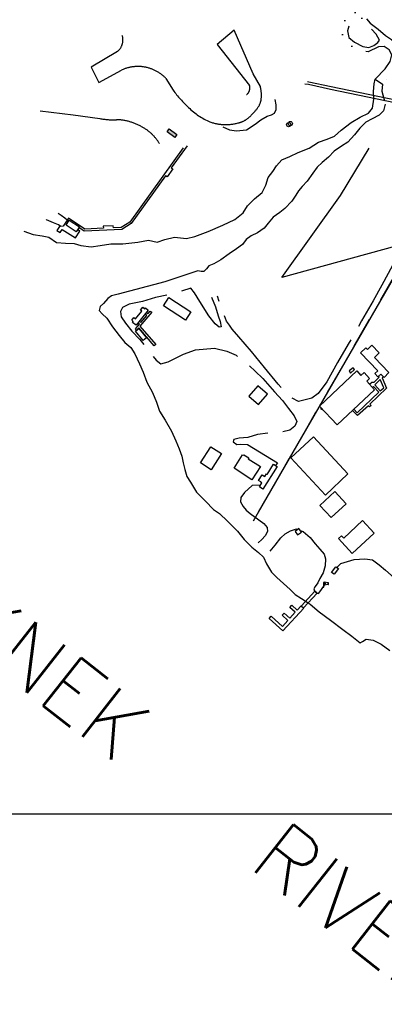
# Model space of a CAD drawing. Header units: feet. Extents: x 30669 to 99318, y 4696 to 26220.
# Tile 51 of 128: x 80577 to 81292, y 13453 to 15383. Entities that reach past the tile are written whole.
import ezdxf

# ---------------------------------------------------------------- set-up
doc = ezdxf.new("R2010")
doc.units = ezdxf.units.FT
doc.header["$LTSCALE"] = 600
doc.header["$MEASUREMENT"] = 0
for name, pattern in [('AERO102', [0.4, 0.2, -0.05, 0, -0.05, 0, -0.05, 0, -0.05]), ('AERO5', [0.35, 0.3, -0.05]), ('D10', [0.175, 0.1, -0.075]), ('DASHED', [0.75, 0.5, -0.25]), ('USTATION2', [1, 0.75, -0.25])]:
    doc.linetypes.add(name, pattern=pattern)
doc.layers.get('0').update_dxf_attribs({"linetype": 'CONTINUOUS'})
for name, color, linetype in [('ALAImisc', 253, 'CONTINUOUS'), ('ELB', 3, 'CONTINUOUS'), ('ELID', 253, 'CONTINUOUS'), ('ELIF', 253, 'CONTINUOUS'), ('ELIST', 2, 'CONTINUOUS'), ('ELIST-H', 2, 'CONTINUOUS'), ('ELRGOV_BLM_USS3177', 2, 'D10'), ('ELTWR', 2, 'CONTINUOUS'), ('ELUP', 253, 'CONTINUOUS'), ('ELYSU', 251, 'CONTINUOUS'), ('ELYSW', 251, 'CONTINUOUS'), ('ETTW', 250, 'CONTINUOUS'), ('SSV', 4, 'CONTINUOUS')]:
    doc.layers.add(name, color=color, linetype=linetype)
doc.styles.add('L200', font='simplex', dxfattribs={"height": 120})

# ---------------------------------------------------------------- blocks, each defined once
blk = doc.blocks.new('WINDSOCK')
for points in [[(-0.02, 1.27), (-0.02, 0.01), (0.03, 0.01), (0.03, 1.27), (-0.02, 1.27)], [(0.1, 0.95), (0.03, 0.95)], [(1.21, 1.15), (0.22, 1.31)], [(1.21, 0.75), (0.22, 0.59)]]:
    blk.add_lwpolyline(points)
for points in [[(0.22, 1.31), (0.18, 1.29, 0.089204), (0.14, 1.2, 0.046169), (0.11, 1.1, 0.034314), (0.1, 0.95, 0.034314), (0.11, 0.8, 0.046169), (0.14, 0.7, 0.089204), (0.18, 0.61), (0.22, 0.59), (0.26, 0.61, 0.089204), (0.3, 0.7, 0.046169), (0.33, 0.8, 0.034314), (0.34, 0.95, 0.034314), (0.33, 1.1, 0.046169), (0.3, 1.2, 0.089204), (0.26, 1.29)], [(1.21, 1.15), (1.19, 1.14, 0.098445), (1.15, 1.09, 0.055694), (1.14, 1.03), (1.13, 0.95), (1.14, 0.87, 0.055694), (1.15, 0.81, 0.098445), (1.19, 0.76), (1.21, 0.75), (1.24, 0.76, 0.098445), (1.27, 0.81, 0.055694), (1.29, 0.87), (1.3, 0.95), (1.29, 1.03, 0.055694), (1.27, 1.09, 0.098445), (1.24, 1.14)]]:
    blk.add_lwpolyline(points, format="xyb", close=True)
blk = doc.blocks.new('MISC-OBJECT')
blk.add_circle((0, 0), 0.54)

msp = doc.modelspace()

# ---------------------------------------------------------------- hatches: boundary and pattern name
at = {"layer": 'ELIST-H'}
h = msp.add_hatch(color=256, dxfattribs=at)
h.paths.add_polyline_path([(83696.7, 17255.1), (83730.8, 17349.1), (83791.9, 17326.9), (83757.8, 17233)])
h.paths.add_polyline_path([(84073.6, 16863.4), (84151.3, 16833.1), (84167.6, 16875), (84175.8, 16871.7), (84179.8, 16881.9), (84172, 16884.9), (84185, 16918.1), (84168.1, 16924.7), (84162.4, 16910.2), (84130.1, 16922.8), (84133.3, 16931), (84127, 16933.5), (84124, 16925.9), (84095.7, 16937), (84090.7, 16924.3), (84101, 16920.3), (84090.3, 16892.7), (84085.7, 16894.5)])
h.paths.add_polyline_path([(83984.7, 16933.6), (83973.5, 16913.5), (83982.2, 16908.7), (83976.3, 16898), (83967.4, 16903), (83956.6, 16883.7), (83927.5, 16899.9), (83930.3, 16905), (83927.6, 16906.5), (83931.3, 16913.1), (83933.6, 16911.8), (83937.9, 16919.6), (83926, 16926.2), (83934.9, 16942.2), (83946.3, 16935.9), (83950.4, 16943.2), (83966.4, 16934.3), (83970.4, 16941.5)])
h.paths.add_polyline_path([(82949.1, 16852.7), (83028.9, 16763.1), (83054.8, 16786.2), (83077, 16761.2), (83051, 16738.1), (83082.2, 16703.1), (83051.8, 16676), (82991.6, 16743.7), (82981.6, 16734.8), (82968.9, 16749.1), (82978.9, 16758.1), (82918.7, 16825.6)])
h.paths.add_polyline_path([(82997.6, 16522.8), (83226.6, 16325.9), (83221.5, 16320), (83228.8, 16313.8), (83233.3, 16319.1), (83448.1, 16134.7), (83493.2, 16187.2), (83285.7, 16365.5), (83302.2, 16384.7), (83280, 16403.8), (83263.8, 16385), (83085.6, 16538.1), (83094.5, 16548.5), (83080.6, 16560.5), (83071.6, 16549.9), (83056.1, 16563.2), (83022.6, 16524.1), (83008.8, 16535.9)])
h.paths.add_polyline_path([(83294.6, 16547.1), (83298, 16565.1), (83313.6, 16562.2), (83310.2, 16544.1)])
h.paths.add_polyline_path([(83178, 16738.3), (83189.1, 16746.2), (83192.4, 16741.6), (83181.3, 16733.6)])
h.paths.add_polyline_path([(82077.7, 19506.8), (82137.4, 19565.6), (82144.7, 19558.1), (82085, 19499.4)])
h.paths.add_polyline_path([(75798.9, 16442.6), (75795.6, 16436.2), (75801.8, 16433.1), (75805, 16439.5)])
h.paths.add_polyline_path([(75980.8, 16375.2), (75976.9, 16369.8), (75983.2, 16365.2), (75987.2, 16370.6)])
h.paths.add_polyline_path([(75728.5, 16024.6), (75714.3, 16023.8), (75714.6, 16017.8), (75728.9, 16018.6)])
h.paths.add_polyline_path([(75609.6, 16163.4), (75618.8, 16158.7), (75615.2, 16151.8), (75606, 16156.5)])
h.paths.add_polyline_path([(75721.9, 16067.5), (75717.7, 16058.4), (75709.7, 16062.1), (75713.9, 16071.3)])
h.paths.add_polyline_path([(75819.9, 16164.1), (75815.6, 16155.6), (75823.9, 16151.4), (75828.2, 16160)])
h.paths.add_polyline_path([(75790.3, 16204.3), (75787.2, 16195.4), (75796.4, 16192.2), (75799.5, 16201.1)])
h.paths.add_polyline_path([(75798.5, 16386.8), (75793.3, 16378.4), (75785.9, 16382.9), (75791, 16391.3)])
h.paths.add_polyline_path([(75810.4, 16382.4), (75804.6, 16374.5), (75799.5, 16378.2), (75805.3, 16386.1)])
h.paths.add_polyline_path([(75919.7, 16317), (75915.4, 16309.9), (75923.4, 16305.2), (75927.6, 16312.3)])
h.paths.add_polyline_path([(75987.6, 16227.8), (75997.1, 16218.9), (75989.9, 16211.1), (75980.3, 16220)])
h.paths.add_polyline_path([(76004.9, 16396.1), (76000.7, 16387), (76009.5, 16382.9), (76013.8, 16392)])
h.paths.add_polyline_path([(75906.4, 16446.8), (75900, 16437.4), (75906.5, 16432.9), (75913, 16442.4)])
h.paths.add_polyline_path([(75843.4, 16468.1), (75839.1, 16459), (75846.2, 16455.7), (75850.4, 16464.8)])
h.paths.add_polyline_path([(75897.8, 16717.1), (75916.3, 16707), (75908.2, 16692.1), (75889.7, 16702.2)])
h.paths.add_polyline_path([(75971.6, 16646.5), (75994.2, 16635.4), (75985.3, 16617.5), (75962.8, 16628.6)])
h.paths.add_polyline_path([(75857, 16533.3), (75842, 16509.6), (75837.6, 16512.3), (75831.4, 16502.5), (75837.6, 16498.6), (75829.3, 16485.5), (75854.2, 16469.8), (75866.3, 16489), (75868.5, 16487.6), (75877.4, 16501.8), (75872.3, 16505), (75880.7, 16518.3)])
h.paths.add_polyline_path([(75909.8, 16415.5), (75932.3, 16404.9), (75931.1, 16402.4), (75944.3, 16396.2), (75945.2, 16398.2), (75958.9, 16391.8), (75971, 16417.4), (75953.8, 16425.5), (75956.8, 16431.9), (75941.5, 16439.2), (75939.1, 16434.2), (75922.3, 16442.1)])
h.paths.add_polyline_path([(76010.9, 16366.9), (76034, 16353.9), (76032.3, 16350.8), (76044.1, 16344.1), (76046.4, 16348.2), (76059.7, 16340.7), (76074.5, 16366.9), (76053.9, 16378.5), (76055.8, 16381.8), (76041.9, 16389.6), (76039.2, 16384.8), (76025.4, 16392.6)])
h.paths.add_polyline_path([(75855.1, 16334.1), (75880, 16320.2), (75878, 16316.4), (75886.2, 16311.8), (75888.7, 16316.3), (75903.5, 16308), (75918.2, 16334.4), (75900.8, 16344), (75903, 16348), (75886.5, 16357.2), (75883.5, 16351.8), (75869.3, 16359.7)])
h.paths.add_polyline_path([(75777.8, 16378.5), (75765, 16353.7), (75759.6, 16356.5), (75754.5, 16346.4), (75760.8, 16343.2), (75753.2, 16328.4), (75777.9, 16315.7), (75787.6, 16334.7), (75792, 16332.4), (75799, 16346), (75792.8, 16349.2), (75801.6, 16366.2)])
h.paths.add_polyline_path([(75828.1, 16135.2), (75850.8, 16123), (75848.8, 16119.2), (75858.5, 16113.9), (75861.3, 16119.1), (75875.2, 16111.7), (75888.1, 16135.7), (75870.1, 16145.4), (75872.4, 16149.6), (75856.9, 16157.9), (75854.3, 16153.1), (75841.4, 16160)])
h.paths.add_polyline_path([(75724, 16212.4), (75749.1, 16199.4), (75746.7, 16194.8), (75758.9, 16188.5), (75761.3, 16193.1), (75772.1, 16187.5), (75785, 16212.3), (75769.1, 16220.5), (75771.5, 16225.1), (75755.4, 16233.4), (75753.6, 16229.8), (75737.4, 16238.2)])
h.paths.add_polyline_path([(75651.1, 16088.2), (75676, 16074.8), (75673.9, 16070.9), (75682.6, 16066.2), (75684.7, 16070.3), (75700, 16062.1), (75713.6, 16087.4), (75694.9, 16097.4), (75697.2, 16101.7), (75682, 16109.8), (75679.2, 16104.5), (75664.2, 16112.6)])
h.paths.add_polyline_path([(75635, 16222.9), (75621.5, 16197.7), (75618, 16199.6), (75613.4, 16191.1), (75617.4, 16188.9), (75608.7, 16172.6), (75633.4, 16159.3), (75643.6, 16178.4), (75647.2, 16176.4), (75655.3, 16191.5), (75650.7, 16194), (75659.2, 16209.9)])
h.paths.add_polyline_path([(77272.8, 15234), (77220.5, 15230), (77221.1, 15221.8), (77187.2, 15219.2), (77186.5, 15228.7), (77186.1, 15228.6), (77184.7, 15246.7), (77133.1, 15242.7), (77129.4, 15289.3), (77154.6, 15291.3), (77155.5, 15280.8), (77160, 15281.2), (77159.2, 15291.9), (77186, 15294), (77186.7, 15285.1), (77209.4, 15286.9), (77208.7, 15295.8), (77236.5, 15298), (77237.8, 15281.8), (77241.5, 15282.1), (77240.1, 15299.5), (77267.5, 15301.7)])
h.paths.add_polyline_path([(77218.1, 15173.6), (77219.2, 15157.2), (77203.5, 15156.1), (77202.4, 15172.6)])
h.paths.add_polyline_path([(77181.8, 15217.9), (77168.5, 15216.5), (77169.6, 15206.8), (77182.9, 15208.2)])
h.paths.add_polyline_path([(77094.4, 15281.7), (77076.1, 15276.1), (77078, 15270), (77096.3, 15275.6)])
h.paths.add_polyline_path([(77132.5, 15336.8), (77119.4, 15334.2), (77121.2, 15324.7), (77134.3, 15327.3)])
h.paths.add_polyline_path([(77466.7, 15239.3), (77465.4, 15226.2), (77453.6, 15227.4), (77455, 15240.6)])
h.paths.add_polyline_path([(77487.8, 15244.8), (77486.9, 15230.9), (77498.2, 15230.1), (77499.2, 15244)])
h.paths.add_polyline_path([(78791, 15623.1), (78811.2, 15584.8), (78783, 15569.9), (78762.8, 15608.2)])
h.paths.add_polyline_path([(78850, 15678.8), (78881.4, 15648.4), (78860.5, 15626.8), (78829.1, 15657.2)])
h.paths.add_polyline_path([(80144.9, 15735.8), (80087.1, 15740.2), (80089.7, 15773.5), (80147.5, 15769.1)])
h.paths.add_polyline_path([(79289.3, 15704.8), (79230.1, 15705.4), (79230.4, 15738.2), (79289.6, 15737.6)])
h.paths.add_polyline_path([(79410.5, 15736.8), (79353.5, 15734.3), (79355, 15699.5), (79412, 15702)])
h.paths.add_polyline_path([(79471.9, 15707.3), (79528.9, 15709.8), (79527.4, 15744.1), (79470.4, 15741.6)])
h.paths.add_polyline_path([(80351.3, 15618.5), (80411.9, 15617.1), (80411, 15578.6), (80396.7, 15578.9), (80396.9, 15587.4), (80361.6, 15588.3), (80361.5, 15581), (80350.4, 15581.2)])
h.paths.add_polyline_path([(80473.9, 15707.9), (80520.2, 15711), (80519.6, 15721), (80534.1, 15722), (80531.9, 15754.4), (80519.6, 15753.6), (80519.9, 15749.2), (80472.7, 15746.1), (80472.2, 15753.3), (80457.2, 15752.3), (80459.3, 15721.5), (80472.9, 15722.5)])
h.paths.add_polyline_path([(80745, 15760.7), (80790.1, 15745), (80782.1, 15722.2), (80737.1, 15737.9)])
h.paths.add_polyline_path([(80870.4, 15169.4), (80885.3, 15158.3), (80880.9, 15152.3), (80865.9, 15163.4)])
h.paths.add_polyline_path([(80822, 15755.5), (80815.8, 15744.8), (80825.3, 15739.3), (80831.5, 15750.1)])
h.paths.add_polyline_path([(80961.3, 15725.9), (80976.6, 15722.9), (80973.6, 15707.6), (80958.3, 15710.6)])
h.paths.add_polyline_path([(80901.8, 15736.5), (80923.6, 15727.8), (80915.9, 15708.6), (80894.1, 15717.3)])
h.paths.add_polyline_path([(80817.9, 15736.7), (80860.3, 15722.8), (80851.8, 15697), (80809.4, 15710.9)])
h.paths.add_polyline_path([(80843.1, 15830.5), (80891.5, 15815), (80883.9, 15791.3), (80835.5, 15806.8)])
h.paths.add_polyline_path([(81768.4, 12300.8), (81759.8, 12283.9), (81776.4, 12275.5), (81784.9, 12292.4)])
h.paths.add_polyline_path([(81721.7, 12323.9), (81712.9, 12309.2), (81728.9, 12299.6), (81737.8, 12314.2)])
h.paths.add_polyline_path([(81681.3, 12423.5), (81675.5, 12406.9), (81689.7, 12401.9), (81695.5, 12418.5)])
h.paths.add_polyline_path([(81401.4, 12322.5), (81398.4, 12308.7), (81413.3, 12305.4), (81416.4, 12319.2)])
h.paths.add_polyline_path([(81364.9, 12331.2), (81363.8, 12318.5), (81376, 12317.4), (81377.2, 12330.1)])
h.paths.add_polyline_path([(81068.4, 12516.7), (81091.1, 12508.5), (81086.3, 12495.3), (81063.6, 12503.5)])
h.paths.add_polyline_path([(80859.5, 12562.8), (80853.1, 12551.8), (80862.1, 12546.6), (80868.5, 12557.6)])
h.paths.add_polyline_path([(80840.5, 12555), (80850.5, 12550.4), (80845.7, 12540.1), (80835.7, 12544.6)])
h.paths.add_polyline_path([(80786.8, 12623.8), (80826.7, 12608.6), (80818.9, 12588.2), (80779, 12603.3)])
h.paths.add_polyline_path([(82058.7, 12271), (82047.2, 12260.7), (82055.4, 12251.5), (82066.9, 12261.8)])
h.paths.add_polyline_path([(82110.8, 12249.3), (82099.8, 12243.2), (82103.7, 12236), (82114.8, 12242.1)])
h.paths.add_polyline_path([(87066.2, 14169.4), (87086.8, 14184), (87105.3, 14157.8), (87084.6, 14143.2)])
h.paths.add_polyline_path([(87057.9, 14246.9), (87083.4, 14210.8), (87058.8, 14193.1), (87033.2, 14229.5)])
h.paths.add_polyline_path([(87024.6, 14137.2), (87043.6, 14151.1), (87056.5, 14133.3), (87037.6, 14117.8)])
h.paths.add_polyline_path([(88106.7, 14854.9), (88156.6, 14822), (88137, 14792.2), (88087.1, 14825.1)])
h.paths.add_polyline_path([(87139.7, 14129.1), (87121.9, 14116.8), (87112.1, 14130.9), (87129.9, 14143.3)])
h.paths.add_polyline_path([(89580.6, 14220.3), (89507, 14197.1), (89513.7, 14176.1), (89587.2, 14199.2)])
h.paths.add_polyline_path([(89044.6, 14633.8), (89029.2, 14582.3), (88996.9, 14588.9), (89012.7, 14645.3)])
h.paths.add_polyline_path([(89171.9, 14659.1), (89219.4, 14624.6), (89197.3, 14595.9), (89150, 14630.7)])
h.paths.add_polyline_path([(87876.2, 15218.6), (87801.8, 15213.5), (87802.2, 15226.5), (87877, 15233.2)])
h.paths.add_polyline_path([(87009.6, 14152.5), (87035.8, 14170.7), (87042.5, 14161.1), (87016.3, 14142.9)])
h.paths.add_polyline_path([(89590.1, 14119.7), (89604.3, 14140.6), (89623.3, 14127.8), (89617.4, 14119.1), (89615.2, 14120.5), (89607, 14108.3)])
h.paths.add_polyline_path([(83334.5, 9767.6), (83336.9, 9757.2), (83345.9, 9759.3), (83343.5, 9769.7)])
h.paths.add_polyline_path([(83301.9, 9743.3), (83314.2, 9755.6), (83322.5, 9747.3), (83310.3, 9735)])
h.paths.add_polyline_path([(83161, 9794.7), (83156.9, 9780.5), (83169.2, 9777), (83173.2, 9791.3)])
h.paths.add_polyline_path([(83229.1, 9818), (83245.5, 9806.8), (83236.3, 9793.2), (83219.9, 9804.3)])

# ---------------------------------------------------------------- linework, layer by layer
at = {"layer": 'ALAImisc', "linetype": 'Continuous', "elevation": -54.7, "flags": 128}
msp.add_lwpolyline([(81413.2, 15055), (81365.7, 14994.7), (81330, 14938.4), (81314.1, 14939.4), (81090.9, 14877.8), (81205.8, 15038.5), (81261.8, 15131.4)], dxfattribs=at)
at = {"layer": 'ELB', "linetype": 'Continuous'}
msp.add_3dface([(80870.4, 15169.4, -54.7), (80885.3, 15158.3, -54.7), (80880.9, 15152.3, -54.7), (80865.9, 15163.4, -54.7)], dxfattribs=at)
at = {"layer": 'ELID', "linetype": 'Continuous', "elevation": -54.7, "flags": 128}
msp.add_lwpolyline([(81141.2, 15262.3), (81144, 15261.9), (81187.5, 15252.4), (81332.2, 15222.2), (81331, 15216.4), (81186.3, 15246.6), (81142.9, 15256.1), (81135.8, 15257.3)], dxfattribs=at)
msp.add_lwpolyline([(81133.9, 14230), (81092.6, 14185.1), (81065.7, 14209.8), (81069.8, 14214.2), (81092.1, 14193.6), (81102.9, 14205.4), (81091.5, 14215.9), (81095.6, 14220.3), (81106.7, 14210), (81117.1, 14221.8), (81106.6, 14231.1), (81110.7, 14235.5), (81121.1, 14225.9), (81129, 14234.4), (81133.9, 14230)], close=True, dxfattribs=at)
at = {"layer": 'ELIF', "linetype": 'Continuous', "elevation": -54.7, "flags": 128}
msp.add_lwpolyline([(81347.5, 14425.9), (81383.8, 14397), (81422.1, 14375.6), (81672.5, 14891.9), (81405.4, 15023.7), (81359.9, 14964.6), (81044.2, 14418.2)], dxfattribs=at)
at = {"layer": 'ELIST', "linetype": 'Continuous', "elevation": -54.7, "flags": 128}
for points in [[(80674.4, 14990.1), (80694.3, 14977.3), (80688.1, 14967.7), (80668.2, 14980.5), (80674.4, 14990.1)], [(80901.9, 14794.6), (80858.9, 14822.3), (80869.3, 14838.5), (80912.4, 14810.8), (80901.9, 14794.6)], [(80829.3, 14814), (80805.3, 14784.3), (80798.4, 14789.9), (80799.8, 14791.7), (80796.8, 14794.2), (80801.1, 14799.5), (80804.2, 14797.1), (80816.3, 14812.2), (80813.9, 14814.2), (80818.6, 14820.1), (80822.5, 14816.9), (80823.7, 14818.6), (80829.3, 14814)], [(80810.4, 14778.1), (80825.4, 14759.9), (80819, 14754.7), (80804, 14772.9), (80810.4, 14778.1)], [(81300.5, 14691.8), (81272.6, 14721.5), (81281.7, 14730.1), (81267.3, 14745.4), (81258.4, 14737.1), (81255.5, 14740.3), (81245.2, 14730.6), (81278.9, 14694.8), (81273.2, 14689.5), (81279.2, 14683.1), (81284.8, 14688.4), (81291, 14681.8), (81300.5, 14691.8)], [(81272.5, 14658.1), (81199.2, 14589.1), (81164.6, 14626), (81237.7, 14694.8), (81245.9, 14686.1), (81251.9, 14691.7), (81262.9, 14679.9), (81257.1, 14674.5), (81272.5, 14658.1)], [(81026.4, 14645.7), (81045.1, 14629.2), (81062.6, 14649.4), (81044, 14665.6), (81026.4, 14645.7)], [(81220.4, 14493.1), (81152.9, 14565.9), (81108.2, 14524.5), (81176.3, 14451.1), (81220.4, 14493.1)], [(80972.6, 14533.1), (80952.2, 14501.2), (80931.5, 14514.5), (80951.9, 14546.3), (80972.6, 14533.1)], [(81032.2, 14481.6), (80997.3, 14504), (81014.1, 14530.3), (81015.4, 14529.5), (81016.1, 14530.7), (81026.2, 14524.2), (81025.2, 14522.7), (81048.9, 14507.5), (81032.2, 14481.6)], [(81081.7, 14507.7), (81053.5, 14463.3), (81046.8, 14467.6), (81051.7, 14475.5), (81049.6, 14476.8), (81049.9, 14477.3), (81045.3, 14480.3), (81052.3, 14491.2), (81057.6, 14487.8), (81060.8, 14493), (81062.2, 14492.1), (81074.8, 14512.1), (81081.7, 14507.7)], [(81217, 14434.4), (81187.6, 14407.3), (81165.4, 14431.3), (81194.9, 14458.4), (81217, 14434.4)], [(81271.8, 14376.8), (81228.6, 14337.1), (81201.6, 14366.4), (81207.5, 14371.8), (81212.1, 14366.8), (81249, 14401.5), (81271.8, 14376.8)], [(81121.8, 14373.3), (81129.3, 14379.1), (81124.3, 14385.8), (81116.7, 14380), (81121.8, 14373.3)]]:
    msp.add_lwpolyline(points, close=True, dxfattribs=at)
msp.add_lwpolyline([(81133.6, 14230.2), (81159.9, 14258.9), (81155.6, 14262.9), (81129.3, 14234.2)], dxfattribs=at)
at = {"layer": 'ELRGOV_BLM_USS3177'}
msp.add_line((81471, 15159.6), (81034.5, 14400.1), dxfattribs=at)
at = {"layer": 'ELTWR', "linetype": 'AERO102', "elevation": -54.7, "flags": 128}
msp.add_lwpolyline([(81274, 15266.8), (81293.5, 15287.2), (81302.9, 15301.4), (81306.4, 15314.3), (81301, 15324.2), (81291.4, 15331.2), (81280.5, 15330), (81260.2, 15320.5), (81244.5, 15321.4), (81225.4, 15333.1), (81213.2, 15346.2), (81206.8, 15360.7), (81209.5, 15375.5), (81221.3, 15391.9), (81226.3, 15407.3), (81221.9, 15422.9), (81214.9, 15442.1), (81208.1, 15456.1), (81197.1, 15473.2), (81191.1, 15488.4), (81189.5, 15504.2), (81194.3, 15518.7), (81202.8, 15526.8), (81212.1, 15534.7), (81224.8, 15546.2), (81234.1, 15552.9), (81242.3, 15549.7), (81250.8, 15544.7), (81263.5, 15542.1), (81278.8, 15537.7), (81285.3, 15534.3), (81281.3, 15531.6), (81270.9, 15532), (81257, 15533.1), (81245.8, 15540.2), (81227.4, 15535.9), (81214.7, 15523.8), (81206.2, 15520.1), (81200.9, 15512.3), (81195.6, 15499.6), (81196.6, 15485.9), (81203.2, 15472.5), (81216.3, 15459.7), (81223.8, 15449.3), (81228.8, 15433.1), (81233.5, 15419.5), (81236.6, 15405), (81233.2, 15391.9), (81224.8, 15377.9), (81219.4, 15361.9), (81222.1, 15348.8), (81233.5, 15339.5), (81249.6, 15330.6), (81261.3, 15329), (81271.3, 15332.8), (81279, 15338.6), (81282.1, 15343.6), (81275.4, 15355.2), (81264.5, 15367.4), (81250.8, 15377.5), (81245.7, 15392.3), (81245.7, 15402), (81253.3, 15410.6), (81267.5, 15419.3), (81283.8, 15426), (81292.5, 15429.8), (81299.5, 15432.2), (81307.8, 15431.8), (81312, 15436.4), (81311.8, 15444.1), (81308.7, 15449.3), (81313.5, 15457.8), (81317.1, 15470.7), (81314.4, 15484.4), (81311, 15495.1), (81310, 15500.6), (81313.7, 15501.7), (81321.4, 15499.4), (81323.3, 15488), (81321.9, 15471.9), (81320.3, 15451.8), (81318.3, 15435.5), (81312.9, 15423.6), (81302.1, 15422.5), (81290, 15423.2), (81275.9, 15418.8), (81261.7, 15408), (81254.9, 15397.1), (81255.7, 15386.1), (81264, 15376.6), (81279.6, 15364.7), (81294.1, 15352.7), (81306, 15344.9), (81314.9, 15330.1), (81315.9, 15310.1), (81306.2, 15281.4), (81287.9, 15256.8)], dxfattribs=at)
at = {"layer": 'ELTWR', "elevation": -54.7, "flags": 128}
for points in [[(80585.1, 14968.7), (80603.9, 14962.2), (80621.4, 14959.5), (80634.1, 14957.4), (80649.3, 14946.4), (80666.9, 14945.5), (80684, 14945), (80696.8, 14940.5), (80717.1, 14938.3), (80735.2, 14941), (80755.7, 14944.2), (80779.4, 14944), (80808.6, 14947.6), (80829.4, 14951.5), (80846.4, 14947.5), (80861.5, 14952.3), (80880.6, 14957.1), (80903.9, 14954.6), (80920.3, 14958.2), (80946.8, 14968.5), (80975.1, 14980.9), (80998.9, 14991.7), (81014.8, 15004.5), (81023.6, 15018.3), (81037.6, 15032), (81052.6, 15044.4), (81059.7, 15059.1), (81064.3, 15074.2), (81073.1, 15085.9), (81080.5, 15097.1), (81091.1, 15108.8), (81106.5, 15115.4), (81123, 15122.9), (81144.4, 15131.8), (81162.4, 15143.2), (81179.9, 15149.5), (81194, 15154.8), (81206.8, 15166.6), (81226.6, 15181.7), (81244.6, 15192.4), (81260.7, 15199.9), (81268.5, 15209.7), (81271.3, 15227.8), (81271.3, 15228.9), (81270.6, 15242.4), (81271.8, 15257.8), (81274, 15266.8), (81287.9, 15256.8), (81287, 15243.5), (81292.2, 15224.5)], [(81293.5, 15217.6), (81290.1, 15204.6), (81281.2, 15196.5), (81267.8, 15189), (81255.5, 15182.5), (81243.4, 15170.5), (81233.1, 15157.6), (81220.1, 15143.5), (81207.7, 15135.8), (81193.3, 15125.9), (81182, 15114.2), (81170.1, 15103.5), (81160.3, 15094.1), (81151.8, 15082.6), (81140.5, 15067), (81130.8, 15056.6), (81123.5, 15048.1), (81118.4, 15039.2), (81110.6, 15027.7), (81096.9, 15013.2), (81086.9, 15005.4), (81074, 14996.4), (81064.1, 14984.4), (81056.2, 14974.8), (81043.2, 14965.3), (81030.6, 14960), (81020.9, 14952.3), (81014.1, 14943), (81002, 14934.2), (80987.9, 14924.5), (80971.3, 14912.5), (80957.3, 14905), (80948, 14900.7), (80943.1, 14895.3), (80938.1, 14890.1), (80933.1, 14889.7), (80926.6, 14890.9), (80910.3, 14885.9), (80861.9, 14869.5), (80770.1, 14845.1), (80757, 14842.2), (80749.9, 14837), (80741.6, 14827.2), (80735, 14821), (80733.2, 14813.6), (80739, 14807), (80748.1, 14798), (80759.3, 14781.5), (80772, 14764), (80783.5, 14750.4), (80795.1, 14740.9), (80802.6, 14728.5), (80811.8, 14709.1), (80819, 14692.2), (80826.5, 14673), (80837.6, 14652.8), (80845.3, 14633.7), (80851.5, 14616.2), (80862.3, 14598.3), (80874.6, 14577.1), (80883.1, 14557.7), (80889.4, 14542.4), (80895, 14527.9), (80897.6, 14514.5), (80900.7, 14501.9), (80904.9, 14488), (80911.6, 14476.5), (80923.9, 14457), (80941.3, 14439.6), (80957.2, 14423.2), (80969, 14415.1), (80984.6, 14400.2), (81004, 14381), (81017.1, 14364.2), (81031.9, 14349.3), (81045.3, 14338.8), (81055, 14329.7), (81061, 14316.8), (81070.8, 14300.2), (81081, 14289.7), (81094.3, 14278.4), (81107.4, 14266.4), (81116.7, 14256.6), (81129.6, 14248.6), (81142.5, 14240), (81146.4, 14237.3), (81164.2, 14222.3), (81186.2, 14206), (81210.4, 14188.2), (81227.9, 14174.8), (81244.2, 14161.8), (81249, 14164.4), (81256.2, 14168.7), (81270, 14166.9), (81285.4, 14159.4), (81302.3, 14146.5)]]:
    msp.add_lwpolyline(points, dxfattribs=at)
at = {"layer": 'ELUP', "linetype": 'Continuous', "elevation": -54.7, "flags": 128}
for points in [[(81230.3, 14700.7), (81222.5, 14694.8), (81225.6, 14690.8), (81233.2, 14697.4), (81230.3, 14700.7)], [(81201.6, 14307.4), (81193.4, 14296.3), (81188.3, 14300), (81196.4, 14311.1), (81201.6, 14307.4)]]:
    msp.add_lwpolyline(points, close=True, dxfattribs=at)
at = {"layer": 'ELYSU', "linetype": 'DASHED'}
for p, q in [((80997.5, 15362.8, -54.7), (80964.3, 15334.5, -54.7)), ((81034.6, 15277.2, -54.7), (80997.5, 15362.8, -54.7)), ((80964.3, 15334.5, -54.7), (81027.6, 15254.1, -54.7)), ((80768.7, 15321.3, -54.7), (80717.5, 15290.6, -54.7)), ((80717.5, 15290.6, -54.7), (80732.1, 15260.3, -54.7)), ((80732.1, 15260.3, -54.7), (80776.9, 15284.7, -54.7)), ((80863.9, 15268.4, -54.7), (80877.7, 15245.4, -54.7)), ((81048.8, 15252.5, -54.7), (81034.6, 15277.2, -54.7))]:
    msp.add_line(p, q, dxfattribs=at)
at = {"layer": 'ELYSU', "linetype": 'USTATION2'}
for p, q in [((80617.7, 15204.7, -54.7), (80682.1, 15196.8, -54.7)), ((80682.1, 15196.8, -54.7), (80734.2, 15189.8, -54.7))]:
    msp.add_line(p, q, dxfattribs=at)
at = {"layer": 'ELYSU', "linetype": 'AERO5', "elevation": -54.7, "flags": 128}
for points in [[(80975.5, 15173.3), (80988, 15167.8), (81002.3, 15165.3), (81021.7, 15167.7), (81038.6, 15178.6), (81049.4, 15187.3), (81062.3, 15194.3), (81070.7, 15197.2), (81076.4, 15199.9), (81079.5, 15207.7), (81080, 15216.7), (81077.8, 15226.9)], [(80652.6, 15004.1), (80658.5, 15000.5), (80666, 14995.2), (80670.6, 14991)], [(80658.2, 14978.2), (80653.3, 14981.6), (80643.8, 14985.2), (80630.1, 14991), (80629, 14991.7)], [(81330, 14938.4), (81307.5, 14901.5), (81286.9, 14863.2), (81269.9, 14832.3), (81246.9, 14793), (81220.7, 14747.1), (81200, 14711.4), (81179, 14673.2), (81162.2, 14650.6), (81149.3, 14641.3), (81123.2, 14634.8), (81107.5, 14643.3), (81083.5, 14669.1), (81056.6, 14701.4), (81031.3, 14732.9), (81006.5, 14761.6), (80993.8, 14776.8), (80988.2, 14784.4), (80982.4, 14792.1), (80971.7, 14820.2), (80964.5, 14841.4)], [(80953.1, 14839.6), (80960.7, 14820.8), (80966.4, 14802.6), (80970.3, 14791.5), (80972.3, 14781.4), (80968.2, 14780.5), (80960, 14787.1), (80947.9, 14803.1), (80930.3, 14831.2), (80919.6, 14847.7), (80912.6, 14857.3), (80892.3, 14850.6), (80873.4, 14845.3), (80843.4, 14838.7), (80818.1, 14831.1), (80792, 14825.8), (80778.4, 14818.9), (80774.9, 14811.6), (80775.9, 14800.7), (80784.3, 14788.7), (80796.7, 14773), (80812.4, 14756.8), (80829.9, 14734), (80844.5, 14716.2), (80853.7, 14709), (80868.2, 14712.6), (80898.5, 14727.9), (80921.8, 14736), (80958.8, 14739.6), (80983.3, 14733.6), (81001.2, 14725.5), (81018.9, 14713.3), (81038.5, 14694.7), (81053.8, 14680), (81076.2, 14654.1), (81092.2, 14636.7), (81104.1, 14621.1), (81115, 14606.9), (81120.1, 14595.7), (81116.3, 14586.5), (81106.7, 14579), (81089.1, 14574.7), (81067.7, 14573.3), (81043.2, 14570.5), (81024.3, 14564.6), (81007.1, 14562.9), (80996.7, 14560.2), (80995.7, 14556), (81002.6, 14550.9), (81009.9, 14551), (81023.8, 14550.7), (81058.7, 14529), (81082.3, 14514.6), (81078.7, 14509.6)], [(81166.8, 14628), (81166.5, 14629.8)], [(81172, 14618.1), (81168.2, 14619.7), (81167.7, 14622.7)], [(81048.9, 14471), (81033, 14470.5), (81017.8, 14456.4), (81010.2, 14446.8), (81010.1, 14438), (81014.9, 14429.1), (81021.1, 14421.8), (81028.8, 14415.4), (81045.6, 14403.1), (81055.6, 14395.9), (81062.2, 14388.2), (81063, 14379.9), (81058.5, 14371.8), (81051.4, 14364.2), (81044.5, 14357.6)], [(81067.8, 14341.2), (81077.9, 14353.6), (81088.7, 14367.6), (81097.3, 14375.6), (81107.6, 14381.3), (81119.4, 14385), (81122, 14384)], [(81126.8, 14382.3), (81132.7, 14380.3), (81146.2, 14368.1), (81156.4, 14356.1), (81165.5, 14345.2), (81173.5, 14335.5), (81176.4, 14326.2), (81175.7, 14312.8), (81171.6, 14299.2), (81165.5, 14288), (81161.1, 14279.7), (81156.2, 14272.3), (81153.7, 14267.6), (81154.8, 14263.4), (81158.9, 14259.3), (81162.4, 14258.3), (81165.3, 14261.8), (81172.9, 14272.9), (81182.1, 14286.8), (81190.4, 14298.5)], [(81198.9, 14309.4), (81206.4, 14317.1), (81232.8, 14325.2), (81253.2, 14326.8), (81268.4, 14324.4), (81281.5, 14314.5), (81294.1, 14304), (81315.9, 14284.4), (81335.4, 14266), (81358.6, 14245.6)]]:
    msp.add_lwpolyline(points, dxfattribs=at)
at = {"layer": 'ELYSU', "linetype": 'DASHED'}
for centre, radius, start, end in [((80750.5, 15343.9, -54.7), 29.1, 308.844, 17.1735), ((80808.9, 15215.4, -54.7), 76.3, 43.8962, 114.7731), ((81011.6, 15249.6, -54.7), 16.6, 308.2514, 15.9962), ((80984.3, 15236.3, -54.7), 66.5, 357.0913, 14.094), ((81046.5, 15366.3, -54.7), 207.6, 215.6273, 228.2599), ((81016.1, 15231.9, -54.7), 34.6, 332.6658, 1.7513), ((81005.2, 15309.2, -54.7), 137.7, 225.248, 246.414), ((80988.1, 15249, -54.7), 67.4, 311.4347, 330.7442), ((80995.2, 15226.9, -54.7), 47, 282.1147, 322.7924), ((80980.9, 15271.2, -54.7), 93.4, 250.7303, 284.9924)]:
    msp.add_arc(centre, radius, start, end, dxfattribs=at)
at = {"layer": 'ELYSU', "linetype": 'USTATION2'}
for centre, radius, start, end in [((80759.7, 15314.6, -54.7), 127.4, 258.4552, 273.196), ((80763.3, 15079.2, -54.7), 108.3, 59.8937, 88.1461), ((80774.5, 15094.4, -54.7), 89.5, 31.3512, 61.2473)]:
    msp.add_arc(centre, radius, start, end, dxfattribs=at)
at = {"layer": 'ELYSW', "linetype": 'Continuous', "elevation": -54.7, "flags": 128}
for points in [[(80905.1, 15136.4), (80874.2, 15093.3), (80877.5, 15091), (80866.1, 15075.1), (80862.8, 15077.4), (80795.6, 14983.7), (80777.2, 14972), (80703.5, 14969.1), (80693.4, 14975.9)], [(80897.3, 15132.3), (80792.8, 14986.6), (80776, 14975.9), (80760.8, 14975.3), (80760.6, 14979.5), (80741, 14978.8), (80741.2, 14974.5), (80704.7, 14973), (80673, 14994.5), (80662.3, 14978.7), (80655.1, 14977.9), (80650.3, 14970.3), (80656.6, 14966), (80660.8, 14972.4), (80686.9, 14955.6), (80695.4, 14968.9), (80690.8, 14971.9)], [(80825.6, 14809.4), (80828.8, 14807.2), (80833.1, 14812.1), (80836.1, 14809.8), (80812.9, 14782.6), (80844.1, 14746.7), (80840.7, 14744.2), (80810.4, 14779.3), (80808.3, 14777), (80808.6, 14776.6)], [(80811.7, 14792.3), (80814.7, 14789.8), (80826.3, 14803.6), (80822.9, 14806.2)], [(80806.2, 14774.6), (80804.2, 14777.6), (80811.9, 14786.3), (80808.9, 14788.8)], [(81289.3, 14683.6), (81287.2, 14681.5), (81295.7, 14661.4), (81263.2, 14629.9), (81265.9, 14627.2), (81262.7, 14624.6), (81260.3, 14626.7), (81238.9, 14607.4), (81229.2, 14617.3)], [(81262.6, 14668.6), (81267.1, 14672.9), (81272, 14673), (81281.7, 14682.4), (81280.8, 14684.6)], [(81231.7, 14619.7), (81238.5, 14612.8), (81280.7, 14653), (81270.4, 14664.2), (81268.4, 14662.5)]]:
    msp.add_lwpolyline(points, dxfattribs=at)
msp.add_lwpolyline([(81283.4, 14677.8), (81273, 14667.7), (81283.7, 14655.7), (81290.4, 14661.9), (81283.4, 14677.8)], close=True, dxfattribs=at)
at = {"layer": 'SSV'}
msp.add_line((76292.8, 13826.4), (99318, 13826.4), dxfattribs=at)

# ---------------------------------------------------------------- block references
at = {"layer": 'ALAImisc', "linetype": 'Continuous', "xscale": 7.499984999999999, "yscale": 7.499984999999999, "zscale": 7.499984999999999, "rotation": 1.155810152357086}
for name, p in [('MISC-OBJECT', (81104.2, 15177.7, -54.7)), ('MISC-OBJECT', (81107.6, 15179.8, -54.7)), ('WINDSOCK', (81172.8, 14270.6, -54.7))]:
    msp.add_blockref(name, p, dxfattribs=at)

# ---------------------------------------------------------------- texts
at = {"layer": 'ETTW', "style": 'L200'}
msp.add_text('NAKNEK   RIVER', height=120, rotation=321.8016, dxfattribs=at).set_placement((80271.8, 14314.9))

doc.saveas('drawing.dxf')
